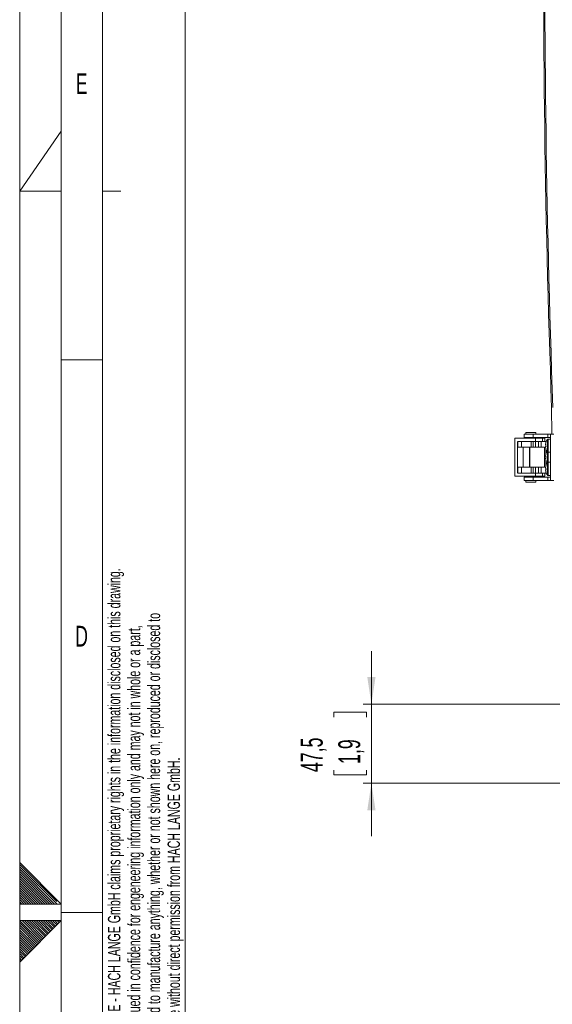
# Model space of a CAD drawing. Header units: millimetres. Extents: x 0 to 594, y 0 to 420.
# Tile 16 of 76: x 0 to 64, y 199 to 318. Entities that reach past the tile are written whole.
import ezdxf

# ---------------------------------------------------------------- set-up
doc = ezdxf.new("R2010")
doc.units = ezdxf.units.MM
doc.linetypes.add('CENTER', pattern=[10.16, 6.35, -1.27, 1.27, -1.27])
doc.styles.add('SLDTEXTSTYLE0', font='TXT', dxfattribs={"width": 0.638186})
doc.styles.add('SLDTEXTSTYLE1', font='TXT', dxfattribs={"width": 0.605})
doc.dimstyles.new('SLDDIMSTYLE3', dxfattribs={"dimtxt": 2.568319, "dimasz": 3.3, "dimexe": 0, "dimexo": 0.0625, "dimgap": 0.64208, "dimtad": 1, "dimdec": 1, "dimlfac": 5, "dimrnd": 1e-09, "dimzin": 12, "dimdsep": 46, "dimtxsty": 'SLDTEXTSTYLE1', "dimsah": 1, "dimcen": 0.09, "dimadec": 0, "dimazin": 3, "dimtfac": 1, "dimtdec": 1, "dimtmove": 0, "dimatfit": 0, "dimfxl": 1, "dimfrac": 2, "dimtolj": 1, "dimtzin": 12, "dimarcsym": 0})

# ---------------------------------------------------------------- blocks, each defined once
blk = doc.blocks.new('SW_NOTE_0')
at = {"color": 0, "linetype": 'Continuous', "lineweight": 0, "char_height": 1.5, "attachment_point": 1, "rotation": 90, "style": 'SLDTEXTSTYLE0'}
for s, insert in [('NOTICE - HACH LANGE GmbH claims proprietary rights in the information disclosed on this drawing.', (-1.93, 0)), ('be used to manufacture anything, whether or not shown here on, reproduced or disclosed to', (2.87, 0)), ('It is issued in confidence for engeneering information only and may not in whole or a part,', (0.47, 0)), ('anyone without direct permission from HACH LANGE GmbH.', (5.27, 0))]:
    blk.add_mtext(s, dxfattribs=dict(at, insert=insert))
blk = doc.blocks.new('_D_13')
at = {"color": 7, "linetype": 'Continuous', "lineweight": 0}
for p, q in [((42.47, 235.1), (42.47, 241.5)), ((37.94, 233.54), (37.94, 234.13)), ((37.94, 234.13), (41.88, 234.13)), ((122.71, 235.1), (41.47, 235.1)), ((41.88, 234.13), (41.88, 233.54)), ((42.47, 225.6), (42.47, 235.1)), ((37.94, 227.17), (37.94, 226.58)), ((41.88, 226.58), (41.88, 227.17)), ((37.94, 226.58), (41.88, 226.58)), ((115.71, 225.6), (41.47, 225.6)), ((42.47, 225.6), (42.47, 219.2))]:
    blk.add_line(p, q, dxfattribs=at)
for points in [[(42.47, 235.1), (42.97, 238.4), (41.97, 238.4)], [(42.47, 225.6), (41.97, 222.3), (42.97, 222.3)]]:
    blk.add_solid(points, dxfattribs=at)
at = {"color": 7, "linetype": 'Continuous', "lineweight": 0, "char_height": 2.646, "attachment_point": 1, "rotation": 90, "style": 'SLDTEXTSTYLE1'}
for s, insert in [('47,5', (33.94, 226.92)), ('1,9', (38.47, 227.9))]:
    blk.add_mtext(s, dxfattribs=dict(at, insert=insert))

msp = doc.modelspace()

# ---------------------------------------------------------------- linework, layer by layer
at = {"color": 133, "linetype": 'Continuous', "lineweight": 0}
for p, q in [((0, 420), (0, 0)), ((5, 415), (5, 5)), ((20, 410), (20, 10)), ((10, 343.333), (10, 276.667)), ((0, 297), (5, 304.26)), ((5, 297), (0, 297)), ((12.197, 297), (10, 297)), ((5, 276.667), (10, 276.667)), ((10, 276.667), (10, 210)), ((0, 204), (0, 216)), ((0, 216), (5, 211)), ((5, 211), (0, 211)), ((5, 209), (5, 211)), ((5, 210), (10, 210)), ((10, 210), (10, 143.333)), ((5, 209), (0, 209)), ((0, 204), (5, 209))]:
    msp.add_line(p, q, dxfattribs=at)
at = {"color": 7, "linetype": 'Continuous', "lineweight": 15}
for p, q in [((64.27, 267.704), (64.233, 270.901)), ((60.907, 267.704), (60.907, 267.304)), ((60.907, 267.704), (61.994, 267.704)), ((60.907, 267.304), (61.994, 267.304)), ((61.107, 267.904), (61.107, 267.704)), ((62.307, 267.904), (61.107, 267.904)), ((61.507, 267.304), (61.507, 267.204)), ((61.907, 267.204), (61.907, 267.304)), ((61.994, 267.304), (61.994, 267.704)), ((61.994, 267.704), (63.773, 267.704)), ((63.773, 267.304), (61.994, 267.304)), ((62.307, 267.704), (62.307, 267.904)), ((63.773, 267.704), (63.773, 267.304)), ((63.773, 267.704), (64.107, 267.704)), ((63.773, 267.304), (64.107, 267.304)), ((64.107, 267.704), (64.107, 267.304)), ((64.507, 267.704), (64.107, 267.704)), ((64.107, 267.304), (64.107, 262.504)), ((59.806, 262.604), (59.806, 267.204)), ((62.285, 267.204), (59.806, 267.204)), ((60.127, 263.004), (60.127, 266.804)), ((60.139, 266.804), (60.139, 266.104)), ((60.139, 266.104), (60.598, 266.104)), ((60.14, 266.804), (60.598, 266.804)), ((60.598, 266.104), (60.598, 266.804)), ((60.598, 266.804), (61.764, 266.804)), ((60.598, 266.104), (61.764, 266.104)), ((60.775, 266.104), (60.775, 263.704)), ((61.575, 263.704), (61.575, 266.104)), ((61.615, 263.704), (61.615, 266.104)), ((61.764, 266.804), (61.764, 266.104)), ((61.764, 266.804), (61.836, 266.804)), ((61.764, 266.104), (62.001, 266.104)), ((61.836, 266.804), (62.285, 266.804)), ((62.001, 266.804), (62.001, 266.104)), ((62.001, 266.104), (62.018, 266.104)), ((62.018, 266.104), (62.018, 266.804)), ((62.018, 266.104), (62.271, 266.104)), ((62.271, 266.104), (62.271, 266.804)), ((62.271, 266.104), (62.628, 266.104)), ((62.285, 266.804), (62.285, 267.204)), ((62.285, 267.204), (63.127, 267.204)), ((63.127, 266.804), (62.285, 266.804)), ((62.628, 266.804), (62.628, 266.104)), ((62.628, 266.104), (62.986, 266.104)), ((62.986, 266.804), (62.986, 266.104)), ((62.986, 266.104), (63.365, 266.104)), ((63.127, 267.204), (63.127, 266.804)), ((63.127, 267.204), (63.397, 267.204)), ((63.396, 266.804), (63.127, 266.804)), ((63.365, 266.104), (63.365, 263.704)), ((63.53, 266.804), (63.396, 266.804)), ((63.397, 266.804), (63.397, 267.204)), ((63.503, 266.407), (63.503, 266.478)), ((63.554, 266.407), (63.503, 266.407)), ((63.503, 266.131), (63.503, 266.201)), ((63.503, 266.201), (63.554, 266.201)), ((63.53, 266.804), (63.53, 266.616)), ((63.53, 266.407), (63.53, 266.201)), ((63.55, 266.703), (63.554, 266.701)), ((64.107, 267.104), (63.798, 267.104)), ((63.503, 265.007), (63.503, 265.078)), ((63.554, 265.007), (63.503, 265.007)), ((63.53, 265.992), (63.53, 265.216)), ((63.55, 265.304), (63.53, 265.304)), ((63.53, 265.007), (63.53, 264.801)), ((63.554, 265.907), (63.55, 265.905)), ((63.55, 265.303), (63.554, 265.301)), ((63.798, 265.504), (64.107, 265.504)), ((63.503, 264.731), (63.503, 264.801)), ((63.503, 264.801), (63.554, 264.801)), ((63.53, 264.592), (63.53, 263.816)), ((63.53, 264.504), (63.55, 264.504)), ((63.554, 264.507), (63.55, 264.505)), ((63.55, 263.903), (63.554, 263.901)), ((64.107, 264.304), (63.798, 264.304)), ((59.806, 262.604), (62.285, 262.604)), ((60.139, 263.704), (60.139, 263.004)), ((60.598, 263.704), (60.139, 263.704)), ((60.598, 263.004), (60.14, 263.004)), ((60.598, 263.004), (60.598, 263.704)), ((61.764, 263.704), (60.598, 263.704)), ((61.764, 263.004), (60.598, 263.004)), ((61.507, 262.604), (61.507, 262.504)), ((61.764, 263.704), (61.764, 263.004)), ((62.001, 263.704), (61.764, 263.704)), ((61.836, 263.004), (61.764, 263.004)), ((62.285, 263.004), (61.836, 263.004)), ((61.907, 262.504), (61.907, 262.604)), ((62.001, 263.004), (62.001, 263.704)), ((62.018, 263.704), (62.001, 263.704)), ((62.018, 263.004), (62.018, 263.704)), ((62.271, 263.704), (62.018, 263.704)), ((62.271, 263.704), (62.271, 263.004)), ((62.628, 263.704), (62.271, 263.704)), ((62.285, 262.604), (62.285, 263.004)), ((62.285, 263.004), (63.127, 263.004)), ((63.127, 262.604), (62.285, 262.604)), ((62.628, 263.704), (62.628, 263.004)), ((62.986, 263.704), (62.628, 263.704)), ((62.986, 263.704), (62.986, 263.004)), ((63.365, 263.704), (62.986, 263.704)), ((63.127, 263.004), (63.127, 262.604)), ((63.127, 263.004), (63.396, 263.004)), ((63.397, 262.604), (63.127, 262.604)), ((63.53, 263.004), (63.396, 263.004)), ((63.397, 262.604), (63.397, 263.004)), ((63.503, 263.607), (63.503, 263.678)), ((63.554, 263.607), (63.503, 263.607)), ((63.503, 263.331), (63.503, 263.401)), ((63.503, 263.401), (63.554, 263.401)), ((63.53, 263.607), (63.53, 263.401)), ((63.53, 263.192), (63.53, 263.004)), ((63.554, 263.107), (63.55, 263.105)), ((63.798, 262.704), (64.107, 262.704)), ((60.907, 262.504), (60.907, 262.104)), ((60.907, 262.504), (61.994, 262.504)), ((61.994, 262.104), (60.907, 262.104)), ((61.107, 262.104), (61.107, 261.904)), ((61.107, 261.904), (62.307, 261.904)), ((61.994, 262.104), (61.994, 262.504)), ((61.994, 262.504), (63.773, 262.504)), ((63.773, 262.104), (61.994, 262.104)), ((62.307, 261.904), (62.307, 262.104)), ((63.773, 262.504), (63.773, 262.104)), ((63.773, 262.504), (64.107, 262.504)), ((64.107, 262.104), (63.773, 262.104)), ((64.107, 262.504), (64.107, 262.104)), ((64.507, 262.104), (64.107, 262.104))]:
    msp.add_line(p, q, dxfattribs=at)
at = {"color": 8, "linetype": 'Continuous', "lineweight": 15}
for p, q in [((63.74, 266.304), (63.74, 267.075)), ((63.74, 265.534), (63.74, 266.304)), ((63.798, 266.304), (63.798, 267.104)), ((63.798, 265.504), (63.798, 266.304)), ((63.74, 264.904), (63.74, 265.534)), ((63.74, 264.275), (63.74, 264.904)), ((63.798, 264.904), (63.798, 265.504)), ((63.798, 264.304), (63.798, 264.904)), ((63.74, 263.504), (63.74, 264.275)), ((63.798, 263.504), (63.798, 264.304)), ((63.74, 262.734), (63.74, 263.504)), ((63.798, 262.704), (63.798, 263.504))]:
    msp.add_line(p, q, dxfattribs=at)
at = {"color": 133, "linetype": 'CENTER', "lineweight": 0}
for p, q in [((0, 215.788), (4.788, 211)), ((0, 215.505), (4.505, 211)), ((0, 215.223), (4.223, 211)), ((0, 214.94), (3.94, 211)), ((0, 214.657), (3.657, 211)), ((0, 214.374), (3.374, 211)), ((0, 214.091), (3.091, 211)), ((0, 213.808), (2.808, 211)), ((0, 213.526), (2.525, 211)), ((0, 213.243), (2.243, 211)), ((0, 212.96), (1.96, 211)), ((0, 212.677), (1.677, 211)), ((0, 212.394), (1.394, 211)), ((0, 212.111), (1.111, 211)), ((0, 211.828), (0.828, 211)), ((0, 211.546), (0.546, 211)), ((0, 211.263), (0.263, 211)), ((0, 208.717), (2.359, 206.359)), ((0, 208.434), (2.217, 206.217)), ((0, 208.152), (2.076, 206.076)), ((0.009, 208.991), (2.5, 206.5)), ((0.283, 209), (2.641, 206.641)), ((0.566, 209), (2.783, 206.783)), ((0.849, 209), (2.924, 206.924)), ((1.131, 209), (3.066, 207.066)), ((1.414, 209), (3.207, 207.207)), ((1.697, 209), (3.349, 207.349)), ((1.98, 209), (3.49, 207.49)), ((2.263, 209), (3.631, 207.631)), ((2.546, 209), (3.773, 207.773)), ((2.828, 209), (3.914, 207.914)), ((3.111, 209), (4.056, 208.056)), ((3.394, 209), (4.197, 208.197)), ((3.677, 209), (4.338, 208.339)), ((3.96, 209), (4.48, 208.48)), ((4.243, 209), (4.621, 208.621)), ((4.525, 209), (4.763, 208.763)), ((4.808, 209), (4.904, 208.904)), ((0, 207.869), (1.934, 205.934)), ((0, 207.586), (1.793, 205.793)), ((0, 207.303), (1.651, 205.652)), ((0, 207.02), (1.51, 205.51)), ((0, 206.737), (1.369, 205.369)), ((0, 206.454), (1.227, 205.227)), ((0, 206.172), (1.086, 205.086)), ((0, 205.889), (0.944, 204.944)), ((0, 205.606), (0.803, 204.803)), ((0, 205.323), (0.662, 204.662)), ((0, 205.04), (0.52, 204.52)), ((0, 204.757), (0.379, 204.379)), ((0, 204.475), (0.237, 204.237)), ((0, 204.192), (0.096, 204.096))]:
    msp.add_line(p, q, dxfattribs=at)
at = {"color": 7, "linetype": 'Continuous', "lineweight": 15}
for centre, radius, start, end in [((1563.407, 324.905), 1500.147, 179.304905, 182.063063), ((1563.407, 324.904), 1500, 179.358635, 182.063094), ((64.787, 266.304), 1.296, 162.16487, 172.30324), ((64.787, 266.304), 1.296, 187.69676, 197.83513), ((64.787, 266.304), 1.3, 143.64163, 162.13742), ((64.986, 266.304), 1.436, 175.88569, 184.11431), ((63.798, 267.032), 0.072, 90, 143.64163), ((64.787, 264.904), 1.296, 162.16487, 172.30324), ((64.787, 266.304), 1.3, 197.86258, 216.35837), ((64.787, 264.904), 1.3, 147.42103, 162.13742), ((64.986, 264.904), 1.436, 175.88569, 184.11431), ((63.798, 265.576), 0.072, 216.35837, 270), ((64.787, 264.904), 1.296, 187.69676, 197.83513), ((64.787, 263.504), 1.296, 162.16487, 172.30324), ((64.787, 264.904), 1.3, 197.86258, 212.57897), ((64.787, 263.504), 1.3, 143.64163, 162.13742), ((63.798, 264.232), 0.072, 90, 143.64163), ((64.787, 263.504), 1.296, 187.69676, 197.83513), ((64.986, 263.504), 1.436, 175.88569, 184.11431), ((64.787, 263.504), 1.3, 197.86258, 216.35837), ((63.798, 262.776), 0.072, 216.35837, 270)]:
    msp.add_arc(centre, radius, start, end, dxfattribs=at)

# ---------------------------------------------------------------- block references
at = {"color": 72, "linetype": 'Continuous', "lineweight": 0}
msp.add_blockref('SW_NOTE_0', (12.588, 194.032), dxfattribs=at)

# ---------------------------------------------------------------- texts
at = {"color": 254, "linetype": 'Continuous', "lineweight": 0, "char_height": 2.5, "attachment_point": 2, "style": 'SLDTEXTSTYLE0'}
for s, insert in [('E', (7.488, 311.235)), ('D', (7.47, 244.568))]:
    msp.add_mtext(s, dxfattribs=dict(at, insert=insert))

# ---------------------------------------------------------------- dimensions: what is measured, and where the dimension line sits
at = {"color": 7, "linetype": 'Continuous', "lineweight": 0}
dim = msp.add_linear_dim(base=(42.47, 235.104), p1=(115.707, 225.604), p2=(122.707, 235.104), angle=90, dimstyle='SLDDIMSTYLE3', dxfattribs=at)
dim.commit()
dim.dimension.update_dxf_attribs({"geometry": '_D_13', "text_midpoint": (42.47, 230.354), "dimtype": 160})

doc.saveas('drawing.dxf')
